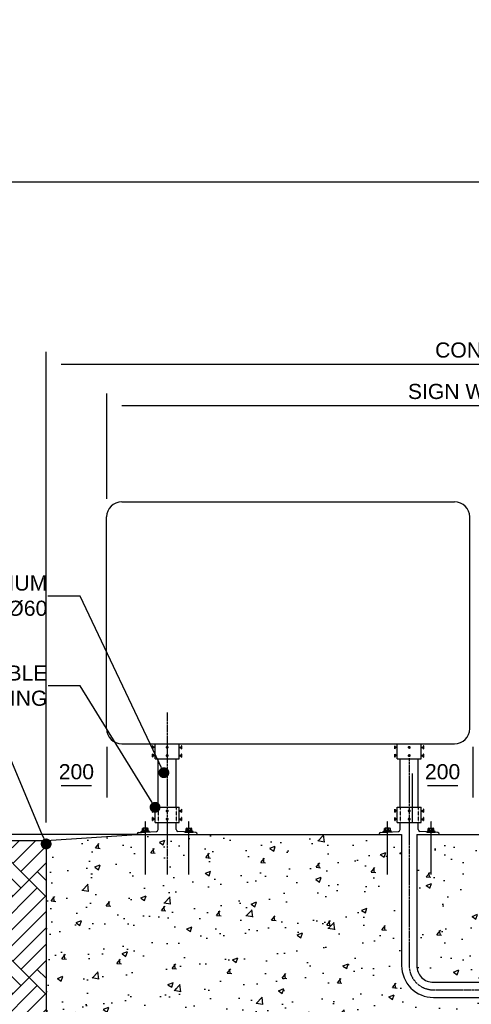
# Model space of a CAD drawing. Header units: metres. Extents: x -4024927 to 10167049, y -539908 to 13839353.
# Tile 145 of 211: x 1416998 to 1418490, y -74545 to -71289. Entities that reach past the tile are written whole.
import ezdxf
from ezdxf import colors
from ezdxf.entities.mleader import LeaderData, LeaderLine
from ezdxf.math import Vec2, Vec3

# ---------------------------------------------------------------- set-up
doc = ezdxf.new("R2010")
doc.units = ezdxf.units.M
for name, pattern in [('CENTER', [2, 1.25, -0.25, 0.25, -0.25]), ('CONTIUOUS', [0]), ('HIDDEN', [0.375, 0.25, -0.125])]:
    doc.linetypes.add(name, pattern=pattern)
for name, color, linetype in [('B-ANNO-DIMN', 2, 'Continuous'), ('C-AFLD-CNTR-N', 3, 'CENTER'), ('C-ANNO-GENF-TEXT-N_25', 2, 'Continuous'), ('C-DETL-DIMS', 2, 'Continuous'), ('C-DETL-SIGN-EDGE', 2, 'Continuous'), ('C-PAVE-EDGE-RWY_-N', 3, 'Continuous'), ('C-SOIL-LEVL', 1, 'Continuous'), ('C-UTIL-EDGE-CONC', 4, 'Continuous'), ('C-UTIL-EDGE-DUCT', 2, 'Continuous'), ('C-UTIL-PITS-stippellijn', 2, 'HIDDEN'), ('CDB0017_MARKING', 1, 'CENTER'), ('EL-AGLI-EQUP-PAPI-N-RefEdit0', 1, 'CONTIUOUS'), ('V-PTOS-CL', 1, 'Continuous')]:
    doc.layers.add(name, color=color, linetype=linetype)
doc.styles.add('Arial', font='arial.ttf')
doc.styles.get("Standard").update_dxf_attribs({"font": 'arial.ttf'})
doc.dimstyles.new('DS-20-25', dxfattribs={"dimscale": 20, "dimtxt": 2.5, "dimasz": 2.5, "dimexe": 0.5, "dimexo": 3, "dimgap": 1, "dimtad": 1, "dimdec": 0, "dimzin": 0, "dimtxsty": 'Standard', "dimblk1": 'DIMARROW', "dimblk2": 'DIMARROW', "dimsah": 1, "dimcen": -3, "dimclrd": 1, "dimclre": 8, "dimclrt": 256, "dimadec": 0, "dimazin": 0, "dimtfac": 1, "dimtdec": 0, "dimtix": 1, "dimtmove": 2, "dimatfit": 3, "dimfxl": 1, "dimtvp": 1.25, "dimarcsym": 0})

# ---------------------------------------------------------------- blocks, each defined once
blk = doc.blocks.new('DIMARROW')
blk.add_line((0, 0.8), (0, -0.8))
blk.add_lwpolyline([(0, 0, 0, 0.4, 0), (-1, 0, 0, 0, 0), (-0.965, 0, 0, 0, 0)], format="xyseb")
blk = doc.blocks.new('*D1016')
at = {"layer": 'C-DETL-DIMS', "color": 8, "lineweight": -2, "transparency": 16777216}
for p, q in [((1418495.5, -73693.5), (1418495.5, -73831.7)), ((1418295.5, -73943.5), (1418295.5, -73811.7))]:
    blk.add_line(p, q, dxfattribs=at)
at = {"layer": 'C-DETL-DIMS', "color": 1, "lineweight": -2, "transparency": 16777216}
blk.add_line((1418345.5, -73821.7), (1418445.5, -73821.7), dxfattribs=at)
at = {"layer": 'Defpoints', "color": 0, "transparency": 16777216}
for p in [(1418495.5, -73633.5), (1418495.5, -73821.7), (1418295.5, -74003.5)]:
    blk.add_point(p, dxfattribs=at)
at = {"layer": 'C-DETL-DIMS', "color": 1, "lineweight": -2, "transparency": 16777216, "xscale": 50, "yscale": 50, "zscale": 50, "rotation": 180}
blk.add_blockref('DIMARROW', (1418295.5, -73821.7), dxfattribs=at)
at = {"layer": 'C-DETL-DIMS', "color": 1, "lineweight": -2, "transparency": 16777216, "xscale": 50, "yscale": 50, "zscale": 50}
blk.add_blockref('DIMARROW', (1418495.5, -73821.7), dxfattribs=at)
at = {"layer": 'C-DETL-DIMS', "transparency": 16777216, "insert": (1418395.5, -73776.2), "char_height": 50, "attachment_point": 5, "style": 'Arial'}
blk.add_mtext('200', dxfattribs=at)
blk = doc.blocks.new('*D1024')
at = {"layer": 'C-DETL-DIMS', "color": 8, "lineweight": -2, "transparency": 16777216}
for p, q in [((1417285.2, -72873.5), (1417285.2, -72554.8)), ((1419695.5, -72873.5), (1419695.5, -72554.8))]:
    blk.add_line(p, q, dxfattribs=at)
at = {"layer": 'C-DETL-DIMS', "color": 1, "lineweight": -2, "transparency": 16777216}
blk.add_line((1417335.2, -72564.8), (1419645.5, -72564.8), dxfattribs=at)
at = {"layer": 'Defpoints', "color": 0, "transparency": 16777216}
for p in [(1419695.5, -72564.8), (1417285.2, -72933.5), (1419695.5, -72933.5)]:
    blk.add_point(p, dxfattribs=at)
at = {"layer": 'C-DETL-DIMS', "color": 1, "lineweight": -2, "transparency": 16777216, "xscale": 50, "yscale": 50, "zscale": 50, "rotation": 180}
blk.add_blockref('DIMARROW', (1417285.2, -72564.8), dxfattribs=at)
at = {"layer": 'C-DETL-DIMS', "color": 1, "lineweight": -2, "transparency": 16777216, "xscale": 50, "yscale": 50, "zscale": 50}
blk.add_blockref('DIMARROW', (1419695.5, -72564.8), dxfattribs=at)
at = {"layer": 'C-DETL-DIMS', "transparency": 16777216, "insert": (1418490.3, -72518.9), "char_height": 50, "attachment_point": 5, "style": 'Arial'}
blk.add_mtext('SIGN WIDTH', dxfattribs=at)
blk = doc.blocks.new('*D1042')
at = {"layer": 'C-DETL-DIMS', "color": 8, "lineweight": -2, "transparency": 16777216}
for p, q in [((1417285.2, -73693.5), (1417285.2, -73831.7)), ((1417085.2, -73943.5), (1417085.2, -73811.7))]:
    blk.add_line(p, q, dxfattribs=at)
at = {"layer": 'C-DETL-DIMS', "color": 1, "lineweight": -2, "transparency": 16777216}
blk.add_line((1417135.2, -73821.7), (1417235.2, -73821.7), dxfattribs=at)
at = {"layer": 'Defpoints', "color": 0, "transparency": 16777216}
for p in [(1417285.2, -73633.5), (1417285.2, -73821.7), (1417085.2, -74003.5)]:
    blk.add_point(p, dxfattribs=at)
at = {"layer": 'C-DETL-DIMS', "color": 1, "lineweight": -2, "transparency": 16777216, "xscale": 50, "yscale": 50, "zscale": 50, "rotation": 180}
blk.add_blockref('DIMARROW', (1417085.2, -73821.7), dxfattribs=at)
at = {"layer": 'C-DETL-DIMS', "color": 1, "lineweight": -2, "transparency": 16777216, "xscale": 50, "yscale": 50, "zscale": 50}
blk.add_blockref('DIMARROW', (1417285.2, -73821.7), dxfattribs=at)
at = {"layer": 'C-DETL-DIMS', "transparency": 16777216, "insert": (1417185.2, -73776.2), "char_height": 50, "attachment_point": 5, "style": 'Arial'}
blk.add_mtext('200', dxfattribs=at)
blk = doc.blocks.new('_Dot')
at = {"color": 0, "linetype": 'ByBlock', "lineweight": -2}
blk.add_line((-0.5, 0), (-1, 0), dxfattribs=at)
at = {"color": 0, "linetype": 'ByBlock', "const_width": 0.5}
blk.add_lwpolyline([(-0.25, 0, 1), (0.25, 0, 1)], format="xyb", close=True, dxfattribs=at)
blk = doc.blocks.new('*D1037')
at = {"layer": 'C-DETL-DIMS', "color": 1, "lineweight": -2, "transparency": 16777216}
for p, q in [((1416939, -73933.5), (1416939, -73883.5)), ((1416939, -74003.5), (1416939, -73983.5)), ((1416939, -74053.5), (1416939, -74103.5))]:
    blk.add_line(p, q, dxfattribs=at)
at = {"layer": 'C-DETL-DIMS', "color": 8, "lineweight": -2, "transparency": 16777216}
for p, q in [((1417400.3, -73983.5), (1416929, -73983.5)), ((1416950.3, -74003.5), (1416929, -74003.5))]:
    blk.add_line(p, q, dxfattribs=at)
at = {"layer": 'Defpoints', "color": 0, "transparency": 16777216}
for p in [(1416939, -73983.5), (1417460.3, -73983.5), (1417010.3, -74003.5)]:
    blk.add_point(p, dxfattribs=at)
at = {"layer": 'C-DETL-DIMS', "color": 1, "lineweight": -2, "transparency": 16777216, "xscale": 50, "yscale": 50, "zscale": 50}
for p, rotation in [((1416939, -73983.5), 270), ((1416939, -74003.5), 90)]:
    blk.add_blockref('DIMARROW', p, dxfattribs=dict(at, rotation=rotation))
at = {"layer": 'C-DETL-DIMS', "transparency": 16777216, "insert": (1416894.6, -73938.9), "char_height": 50, "attachment_point": 5, "rotation": 90, "style": 'Arial'}
blk.add_mtext('20', dxfattribs=at)
blk = doc.blocks.new('*D1038')
at = {"layer": 'C-DETL-DIMS', "color": 8, "lineweight": -2, "transparency": 16777216}
for p, q in [((1417085.2, -73943.5), (1417085.2, -72417.8)), ((1420502, -73850.8), (1420502, -72417.8))]:
    blk.add_line(p, q, dxfattribs=at)
at = {"layer": 'C-DETL-DIMS', "color": 1, "lineweight": -2, "transparency": 16777216}
blk.add_line((1417135.2, -72427.8), (1420452, -72427.8), dxfattribs=at)
at = {"layer": 'Defpoints', "color": 0, "transparency": 16777216}
for p in [(1420502, -72427.8), (1420502, -73910.8), (1417085.2, -74003.5)]:
    blk.add_point(p, dxfattribs=at)
at = {"layer": 'C-DETL-DIMS', "color": 1, "lineweight": -2, "transparency": 16777216, "xscale": 50, "yscale": 50, "zscale": 50, "rotation": 180}
blk.add_blockref('DIMARROW', (1417085.2, -72427.8), dxfattribs=at)
at = {"layer": 'C-DETL-DIMS', "color": 1, "lineweight": -2, "transparency": 16777216, "xscale": 50, "yscale": 50, "zscale": 50}
blk.add_blockref('DIMARROW', (1420502, -72427.8), dxfattribs=at)
at = {"layer": 'C-DETL-DIMS', "transparency": 16777216, "insert": (1418793.6, -72381.9), "char_height": 50, "attachment_point": 5, "style": 'Arial'}
blk.add_mtext('CONCRETE BASE WIDTH', dxfattribs=at)

msp = doc.modelspace()

# ---------------------------------------------------------------- hatches: boundary and pattern name
at = {"layer": 'C-SOIL-LEVL', "ltscale": 0.5}
h = msp.add_hatch(dxfattribs=at)
h.set_pattern_fill('AR-CONC', color=253)
h.set_pattern_definition([(50, (29956.28, -43259.11), (182.184669, -15.939086), [19.05, -209.55]), (355, (29956.28, -43259.11), (-35.243421, 191.056845), [15.24, -167.640584]), (100.451445, (29971.46, -43260.44), (146.941247, 175.117752), [16.19001, -178.090245]), (46.1842, (29956.28, -43208.31), (271.07904, -42.042328), [28.575, -314.325]), (96.635558, (29978.87, -43211.81), (237.404134, 247.426125), [24.285023, -267.13561]), (351.184151, (29956.28, -43208.3), (237.404134, 247.426125), [22.859967, -251.45973]), (21, (29981.68, -43221.01), (151.614391, -102.265198), [19.05, -209.55]), (326, (29981.68, -43221.01), (61.802028, 184.187966), [15.24, -167.64]), (71.451445, (29994.31, -43229.53), (213.41642, 81.92277), [16.19001, -178.089938]), (37.5, (29956.276, -43259.11), (3.0886033, 84.555039), [0, -165.608, 0, -170.18, 0, -168.275]), (7.5, (29956.28, -43259.11), (66.8196625, 100.180575), [0, -97.028, 0, -161.798, 0, -64.135]), (327.5, (29899.634, -43259.11), (135.5905952, -5.728744), [0, -63.5, 0, -198.12, 0, -262.89]), (317.5, (29874.23, -43259.11), (148.129181, 25.426491), [0, -82.55, 0, -131.572, 0, -186.69])])
h.paths.add_polyline_path([(1419470.5, -73983.38), (1418385.17, -73983.38), (1418385.17, -73983.51), (1418340.17, -73983.51), (1418310.17, -73983.38), (1418310.17, -74417.17, 0.4142136), (1418365.17, -74472.17), (1419486.05, -74472.17, -0.1387087), (1419470.5, -74417.17)], flags=17)
h.paths.add_polyline_path([(1419895.5, -74003.51), (1419724.57, -73983.38), (1419720.5, -73983.38, -1.0052509), (1419670.5, -73983.38), (1419595.5, -73983.38), (1419595.5, -73983.51), (1419550.5, -73983.51), (1419520.5, -73983.38), (1419520.5, -74417.17, 0.4142136), (1419575.5, -74472.17), (1419895.5, -74472.17)])
h.paths.add_polyline_path([(1418260.17, -74417.17), (1418260.17, -73983.38), (1417385.17, -73983.38), (1417111.36, -74002.14), (1417111.36, -74028.51), (1417085.17, -74028.51), (1417085.17, -74679.23), (1417800.67, -74678.21), (1419895.5, -74675.11), (1419895.55, -74522.17), (1419575.5, -74522.17), (1418365.17, -74522.17, -0.4142136)])
h.paths.add_polyline_path([(1418322.73, -74572.75, -1), (1418318.61, -74580.75, -1)], flags=16)
h.paths.add_polyline_path([(1419307.52, -74242.41), (1419458.71, -74242.41), (1419458.71, -74167.41), (1419307.52, -74167.41)], flags=24)
at = {"layer": 'C-SOIL-LEVL'}
h = msp.add_hatch(dxfattribs=at)
h.set_pattern_fill('AR-PARQ1', color=252, scale=0.75, angle=45)
h.set_pattern_definition([(135, (29956.28, -43259.1), (-323.28922, 0), [228.6, -228.6]), (135, (29983.22, -43232.17), (-323.28922, 0), [228.6, -228.6]), (135, (30010.16, -43205.23), (-323.28922, 0), [228.6, -228.6]), (135, (30037.1, -43178.3), (-323.28922, 0), [228.6, -228.6]), (135, (30064.04, -43151.35), (-323.28922, 0), [228.6, -228.6]), (135, (30090.98, -43124.4), (-323.28922, 0), [228.6, -228.6]), (135, (30117.92, -43097.47), (-323.28922, 0), [228.6, -228.6]), (45, (29794.63, -43097.47), (323.28922, 0), [228.6, -228.6]), (45, (29767.7, -43070.53), (323.28922, 0), [228.6, -228.6]), (45, (29740.75, -43043.59), (323.28922, 0), [228.6, -228.6]), (45, (29713.8, -43016.64), (323.28922, 0), [228.6, -228.6]), (45, (29686.87, -42989.7), (323.28922, 0), [228.6, -228.6]), (45, (29659.93, -42962.76), (323.28922, 0), [228.6, -228.6]), (45, (29632.99, -42935.82), (323.28922, 0), [228.6, -228.6])])
h.paths.add_polyline_path([(1416012.73, -74003.51), (1416012.73, -74573.54), (1416074.44, -74606.12), (1415953.7, -74647.15), (1416012.73, -74677.3), (1416012.73, -74735.18), (1417035.17, -74735.18), (1417035.17, -74729.3), (1417035.17, -74679.3), (1417085.17, -74679.23), (1417085.17, -74023.62, -0.9670476), (1417084.57, -74005.64), (1417085.17, -74005.6), (1417085.17, -74003.51)])
h.paths.add_polyline_path([(1420483.2, -74472.17), (1420483.2, -74003.51), (1419895.5, -74003.51), (1419895.5, -74472.17), (1419900.29, -74472.17)])
h.paths.add_polyline_path([(1419895.55, -74522.17), (1419895.5, -74675.11), (1419945.49, -74675.03), (1419945.49, -74735.18), (1420483.2, -74735.18), (1420483.2, -74677.3), (1420424.17, -74647.15), (1420544.91, -74606.12), (1420483.2, -74573.54), (1420483.2, -74522.17)])

# ---------------------------------------------------------------- linework, layer by layer
at = {"layer": 'B-ANNO-DIMN', "color": 4, "ltscale": 0.5}
msp.add_line((1417085.17, -74003.51), (1417085.17, -74679.3), dxfattribs=at)
at = {"layer": 'C-AFLD-CNTR-N', "ltscale": 5}
msp.add_line((1417485.17, -73580.42), (1417485.17, -74115.43), dxfattribs=at)
at = {"layer": 'C-AFLD-CNTR-N', "color": 252, "ltscale": 5}
msp.add_lwpolyline([(1418285.17, -73731.58), (1418285.17, -74417.17, 0.4142136), (1418365.17, -74497.17), (1419567.11, -74496.73)], format="xyb", dxfattribs=at)
at = {"layer": 'C-DETL-SIGN-EDGE'}
for p, q in [((1417335.17, -72883.51), (1418435.17, -72883.51)), ((1417285.17, -73633.51), (1417285.17, -72933.51)), ((1418485.17, -73633.51), (1418485.17, -72933.51)), ((1417335.17, -73683.51), (1418435.17, -73683.51)), ((1417437.18, -73690.12), (1417437.17, -73690.12)), ((1417437.17, -73699.86), (1417437.17, -73690.41)), ((1417437.44, -73700.11), (1417437.42, -73700.11)), ((1417438.06, -73690.66), (1417440.01, -73694.37)), ((1417438.33, -73699.58), (1417440.01, -73696.37)), ((1417445.17, -73694.37), (1417440.01, -73694.37)), ((1417445.17, -73696.37), (1417440.01, -73696.37)), ((1417445.17, -73733.51), (1417445.17, -73683.51)), ((1417445.17, -73683.51), (1417525.17, -73683.51)), ((1417525.17, -73733.51), (1417525.17, -73683.51)), ((1417525.17, -73694.37), (1417530.33, -73694.37)), ((1417525.17, -73696.37), (1417530.33, -73696.37)), ((1417532.27, -73690.66), (1417530.33, -73694.37)), ((1417532.01, -73699.58), (1417530.33, -73696.37)), ((1417532.9, -73700.11), (1417532.92, -73700.11)), ((1417533.16, -73690.12), (1417533.17, -73690.12)), ((1417533.17, -73699.86), (1417533.17, -73690.41)), ((1418237.18, -73690.12), (1418237.17, -73690.12)), ((1418237.17, -73699.86), (1418237.17, -73690.41)), ((1418237.44, -73700.11), (1418237.42, -73700.11)), ((1418238.06, -73690.66), (1418240.01, -73694.37)), ((1418238.33, -73699.58), (1418240.01, -73696.37)), ((1418245.17, -73694.37), (1418240.01, -73694.37)), ((1418245.17, -73696.37), (1418240.01, -73696.37)), ((1418245.17, -73733.51), (1418245.17, -73683.51)), ((1418245.17, -73683.51), (1418325.17, -73683.51)), ((1418325.17, -73733.51), (1418325.17, -73683.51)), ((1418325.17, -73694.37), (1418330.33, -73694.37)), ((1418325.17, -73696.37), (1418330.33, -73696.37)), ((1418332.27, -73690.66), (1418330.33, -73694.37)), ((1418332.01, -73699.58), (1418330.33, -73696.37)), ((1418332.9, -73700.11), (1418332.92, -73700.11)), ((1418333.16, -73690.12), (1418333.17, -73690.12)), ((1418333.17, -73699.86), (1418333.17, -73690.41)), ((1417437.18, -73717.36), (1417437.17, -73717.36)), ((1417437.17, -73727.1), (1417437.17, -73717.64)), ((1417437.44, -73727.35), (1417437.42, -73727.35)), ((1417438.06, -73717.89), (1417440.01, -73721.6)), ((1417438.33, -73726.81), (1417440.01, -73723.6)), ((1417445.17, -73721.6), (1417440.01, -73721.6)), ((1417445.17, -73723.6), (1417440.01, -73723.6)), ((1417445.17, -73733.51), (1417525.17, -73733.51)), ((1417455.17, -73893.51), (1417455.17, -73733.51)), ((1417515.17, -73893.51), (1417515.17, -73733.51)), ((1417525.17, -73721.6), (1417530.33, -73721.6)), ((1417525.17, -73723.6), (1417530.33, -73723.6)), ((1417532.27, -73717.89), (1417530.33, -73721.6)), ((1417532.01, -73726.81), (1417530.33, -73723.6)), ((1417532.9, -73727.35), (1417532.92, -73727.35)), ((1417533.16, -73717.36), (1417533.17, -73717.36)), ((1417533.17, -73727.1), (1417533.17, -73717.64)), ((1418237.18, -73717.36), (1418237.17, -73717.36)), ((1418237.17, -73727.1), (1418237.17, -73717.64)), ((1418237.44, -73727.35), (1418237.42, -73727.35)), ((1418238.06, -73717.89), (1418240.01, -73721.6)), ((1418238.33, -73726.81), (1418240.01, -73723.6)), ((1418245.17, -73721.6), (1418240.01, -73721.6)), ((1418245.17, -73723.6), (1418240.01, -73723.6)), ((1418245.17, -73733.51), (1418325.17, -73733.51)), ((1418255.17, -73893.51), (1418255.17, -73733.51)), ((1418315.17, -73893.51), (1418315.17, -73733.51)), ((1418325.17, -73721.6), (1418330.33, -73721.6)), ((1418325.17, -73723.6), (1418330.33, -73723.6)), ((1418332.27, -73717.89), (1418330.33, -73721.6)), ((1418332.01, -73726.81), (1418330.33, -73723.6)), ((1418332.9, -73727.35), (1418332.92, -73727.35)), ((1418333.16, -73717.36), (1418333.17, -73717.36)), ((1418333.17, -73727.1), (1418333.17, -73717.64)), ((1417437.18, -73900.12), (1417437.17, -73900.12)), ((1417437.17, -73909.86), (1417437.17, -73900.41)), ((1417438.06, -73900.66), (1417440.01, -73904.37)), ((1417445.17, -73943.51), (1417445.17, -73893.51)), ((1417445.17, -73893.51), (1417525.17, -73893.51)), ((1417525.17, -73943.51), (1417525.17, -73893.51)), ((1417532.27, -73900.66), (1417530.33, -73904.37)), ((1417533.16, -73900.12), (1417533.17, -73900.12)), ((1417533.17, -73909.86), (1417533.17, -73900.41)), ((1418237.18, -73900.12), (1418237.17, -73900.12)), ((1418237.17, -73909.86), (1418237.17, -73900.41)), ((1418238.06, -73900.66), (1418240.01, -73904.37)), ((1418245.17, -73893.51), (1418325.17, -73893.51)), ((1418245.17, -73943.51), (1418245.17, -73893.51)), ((1418325.17, -73943.51), (1418325.17, -73893.51)), ((1418332.27, -73900.66), (1418330.33, -73904.37)), ((1418333.16, -73900.12), (1418333.17, -73900.12)), ((1418333.17, -73909.86), (1418333.17, -73900.41)), ((1417437.18, -73927.36), (1417437.17, -73927.36)), ((1417437.17, -73937.1), (1417437.17, -73927.64)), ((1417437.44, -73910.11), (1417437.42, -73910.11)), ((1417438.06, -73927.89), (1417440.01, -73931.6)), ((1417438.33, -73909.58), (1417440.01, -73906.37)), ((1417438.33, -73936.81), (1417440.01, -73933.6)), ((1417445.17, -73904.37), (1417440.01, -73904.37)), ((1417445.17, -73906.37), (1417440.01, -73906.37)), ((1417445.17, -73931.6), (1417440.01, -73931.6)), ((1417445.17, -73933.6), (1417440.01, -73933.6)), ((1417525.17, -73904.37), (1417530.33, -73904.37)), ((1417525.17, -73906.37), (1417530.33, -73906.37)), ((1417525.17, -73931.6), (1417530.33, -73931.6)), ((1417525.17, -73933.6), (1417530.33, -73933.6)), ((1417532.01, -73909.58), (1417530.33, -73906.37)), ((1417532.27, -73927.89), (1417530.33, -73931.6)), ((1417532.01, -73936.81), (1417530.33, -73933.6)), ((1417532.9, -73910.11), (1417532.92, -73910.11)), ((1417533.16, -73927.36), (1417533.17, -73927.36)), ((1417533.17, -73937.1), (1417533.17, -73927.64)), ((1418237.18, -73927.36), (1418237.17, -73927.36)), ((1418237.17, -73937.1), (1418237.17, -73927.64)), ((1418237.44, -73910.11), (1418237.42, -73910.11)), ((1418238.06, -73927.89), (1418240.01, -73931.6)), ((1418238.33, -73909.58), (1418240.01, -73906.37)), ((1418238.33, -73936.81), (1418240.01, -73933.6)), ((1418245.17, -73904.37), (1418240.01, -73904.37)), ((1418245.17, -73906.37), (1418240.01, -73906.37)), ((1418245.17, -73931.6), (1418240.01, -73931.6)), ((1418245.17, -73933.6), (1418240.01, -73933.6)), ((1418325.17, -73904.37), (1418330.33, -73904.37)), ((1418325.17, -73906.37), (1418330.33, -73906.37)), ((1418325.17, -73931.6), (1418330.33, -73931.6)), ((1418325.17, -73933.6), (1418330.33, -73933.6)), ((1418332.01, -73909.58), (1418330.33, -73906.37)), ((1418332.27, -73927.89), (1418330.33, -73931.6)), ((1418332.01, -73936.81), (1418330.33, -73933.6)), ((1418332.9, -73910.11), (1418332.92, -73910.11)), ((1418333.16, -73927.36), (1418333.17, -73927.36)), ((1418333.17, -73937.1), (1418333.17, -73927.64)), ((1417403.29, -73971.74), (1417403.29, -73963.45)), ((1417420.35, -73962.73), (1417405.72, -73962.73)), ((1417408.16, -73971.74), (1417408.16, -73963.45)), ((1417417.91, -73971.74), (1417417.91, -73963.45)), ((1417422.79, -73971.74), (1417422.79, -73963.45)), ((1417437.44, -73937.35), (1417437.42, -73937.35)), ((1417445.17, -73943.51), (1417525.17, -73943.51)), ((1417455.17, -73967.27), (1417455.17, -73943.51)), ((1417515.17, -73967.27), (1417515.17, -73943.51)), ((1417532.9, -73937.35), (1417532.92, -73937.35)), ((1417547.55, -73971.74), (1417547.55, -73963.45)), ((1417549.99, -73962.73), (1417564.61, -73962.73)), ((1417552.42, -73971.74), (1417552.42, -73963.45)), ((1417562.17, -73971.74), (1417562.17, -73963.45)), ((1417567.05, -73971.74), (1417567.05, -73963.45)), ((1418203.29, -73971.74), (1418203.29, -73963.45)), ((1418220.35, -73962.73), (1418205.72, -73962.73)), ((1418208.16, -73971.74), (1418208.16, -73963.45)), ((1418217.91, -73971.74), (1418217.91, -73963.45)), ((1418222.79, -73971.74), (1418222.79, -73963.45)), ((1418237.44, -73937.35), (1418237.42, -73937.35)), ((1418245.17, -73943.51), (1418325.17, -73943.51)), ((1418255.17, -73967.27), (1418255.17, -73943.51)), ((1418315.17, -73967.27), (1418315.17, -73943.51)), ((1418332.9, -73937.35), (1418332.92, -73937.35)), ((1418347.55, -73971.74), (1418347.55, -73963.45)), ((1418349.99, -73962.73), (1418364.61, -73962.73)), ((1418352.42, -73971.74), (1418352.42, -73963.45)), ((1418362.17, -73971.74), (1418362.17, -73963.45)), ((1418367.05, -73971.74), (1418367.05, -73963.45)), ((1417390.75, -73977.4), (1417449.59, -73973.26)), ((1417399.53, -73973.38), (1417403.29, -73971.74)), ((1417426.55, -73973.38), (1417399.53, -73973.38)), ((1417399.53, -73975.33), (1417399.53, -73973.38)), ((1417426.55, -73975.33), (1417399.53, -73975.33)), ((1417426.55, -73973.38), (1417422.79, -73971.74)), ((1417426.55, -73975.33), (1417426.55, -73973.38)), ((1417579.59, -73977.4), (1417520.75, -73973.26)), ((1417543.79, -73973.38), (1417547.55, -73971.74)), ((1417543.79, -73973.38), (1417570.81, -73973.38)), ((1417543.79, -73975.33), (1417543.79, -73973.38)), ((1417543.79, -73975.33), (1417570.81, -73975.33)), ((1417570.81, -73973.38), (1417567.05, -73971.74)), ((1417570.81, -73975.33), (1417570.81, -73973.38)), ((1417585.17, -73983.51), (1417585.17, -73983.38)), ((1418185.17, -73983.51), (1418185.17, -73983.38)), ((1418190.75, -73977.4), (1418249.59, -73973.26)), ((1418199.53, -73973.38), (1418203.29, -73971.74)), ((1418226.55, -73973.38), (1418199.53, -73973.38)), ((1418199.53, -73975.33), (1418199.53, -73973.38)), ((1418226.55, -73975.33), (1418199.53, -73975.33)), ((1418226.55, -73973.38), (1418222.79, -73971.74)), ((1418226.55, -73975.33), (1418226.55, -73973.38)), ((1418379.59, -73977.4), (1418320.75, -73973.26)), ((1418343.79, -73973.38), (1418347.55, -73971.74)), ((1418343.79, -73973.38), (1418370.81, -73973.38)), ((1418343.79, -73975.33), (1418343.79, -73973.38)), ((1418343.79, -73975.33), (1418370.81, -73975.33)), ((1418370.81, -73973.38), (1418367.05, -73971.74)), ((1418370.81, -73975.33), (1418370.81, -73973.38)), ((1418385.17, -73983.51), (1418385.17, -73983.38))]:
    msp.add_line(p, q, dxfattribs=at)
at = {"layer": 'C-DETL-SIGN-EDGE', "const_width": 5, "flags": 128}
for points in [[(1417482.67, -73695.37, 1), (1417487.67, -73695.37, 1)], [(1418282.67, -73695.37, 1), (1418287.67, -73695.37, 1)], [(1417482.67, -73722.6, 1), (1417487.67, -73722.6, 1)], [(1418282.67, -73722.6, 1), (1418287.67, -73722.6, 1)], [(1418282.67, -73905.37, 1), (1418287.67, -73905.37, 1)], [(1418282.67, -73932.6, 1), (1418287.67, -73932.6, 1)]]:
    msp.add_lwpolyline(points, format="xyb", close=True, dxfattribs=at)
at = {"layer": 'C-DETL-SIGN-EDGE'}
for centre, radius, start, end in [((1417335.17, -72933.51), 50, 90, 180), ((1418435.17, -72933.51), 50, 360, 90), ((1417335.17, -73633.51), 50, 180, 270), ((1418435.17, -73633.51), 50, 270, 360), ((1417437.42, -73690.41), 0.25, 71.38669, 180), ((1417437.42, -73699.86), 0.25, 180, 270), ((1417437.44, -73699.11), 1, 270, 332.36343), ((1417437.18, -73691.12), 1, 27.63657, 71.38669), ((1417532.9, -73699.11), 1, 207.63657, 270), ((1417533.16, -73691.12), 1, 108.61331, 152.36343), ((1417532.92, -73690.41), 0.25, 360, 108.61331), ((1417532.92, -73699.86), 0.25, 270, 360), ((1418237.42, -73690.41), 0.25, 71.38669, 180), ((1418237.42, -73699.86), 0.25, 180, 270), ((1418237.44, -73699.11), 1, 270, 332.36343), ((1418237.18, -73691.12), 1, 27.63657, 71.38669), ((1418332.9, -73699.11), 1, 207.63657, 270), ((1418333.16, -73691.12), 1, 108.61331, 152.36343), ((1418332.92, -73690.41), 0.25, 360, 108.61331), ((1418332.92, -73699.86), 0.25, 270, 360), ((1417437.42, -73717.64), 0.25, 71.38669, 180), ((1417437.42, -73727.1), 0.25, 180, 270), ((1417437.44, -73726.35), 1, 270, 332.36343), ((1417437.18, -73718.36), 1, 27.63657, 71.38669), ((1417532.9, -73726.35), 1, 207.63657, 270), ((1417533.16, -73718.36), 1, 108.61331, 152.36343), ((1417532.92, -73717.64), 0.25, 360, 108.61331), ((1417532.92, -73727.1), 0.25, 270, 360), ((1418237.42, -73717.64), 0.25, 71.38669, 180), ((1418237.42, -73727.1), 0.25, 180, 270), ((1418237.44, -73726.35), 1, 270, 332.36343), ((1418237.18, -73718.36), 1, 27.63657, 71.38669), ((1418332.9, -73726.35), 1, 207.63657, 270), ((1418333.16, -73718.36), 1, 108.61331, 152.36343), ((1418332.92, -73717.64), 0.25, 360, 108.61331), ((1418332.92, -73727.1), 0.25, 270, 360), ((1417437.42, -73900.41), 0.25, 71.38669, 180), ((1417437.18, -73901.12), 1, 27.63657, 71.38669), ((1417533.16, -73901.12), 1, 108.61331, 152.36343), ((1417532.92, -73900.41), 0.25, 360, 108.61331), ((1418237.42, -73900.41), 0.25, 71.38669, 180), ((1418237.18, -73901.12), 1, 27.63657, 71.38669), ((1417437.42, -73909.86), 0.25, 180, 270), ((1417437.42, -73927.64), 0.25, 71.38669, 180), ((1417437.44, -73909.11), 1, 270, 332.36343), ((1417437.18, -73928.36), 1, 27.63657, 71.38669), ((1417532.9, -73909.11), 1, 207.63657, 270), ((1417533.16, -73928.36), 1, 108.61331, 152.36343), ((1417532.92, -73927.64), 0.25, 360, 108.61331), ((1417532.92, -73909.86), 0.25, 270, 360), ((1418237.42, -73909.86), 0.25, 180, 270), ((1418237.42, -73927.64), 0.25, 71.38669, 180), ((1418237.44, -73909.11), 1, 270, 332.36343), ((1418237.18, -73928.36), 1, 27.63657, 71.38669), ((1418332.9, -73909.11), 1, 207.63657, 270), ((1418333.16, -73928.36), 1, 108.61331, 152.36343), ((1418332.92, -73927.64), 0.25, 360, 108.61331), ((1418332.92, -73909.86), 0.25, 270, 360), ((1417405.72, -73967.22), 4.49, 57.13278, 122.86722), ((1417413.04, -73979.61), 16.89, 73, 107), ((1417420.35, -73967.22), 4.49, 57.13278, 122.86722), ((1417437.42, -73937.1), 0.25, 180, 270), ((1417437.44, -73936.35), 1, 270, 332.36343), ((1417449.17, -73967.27), 6, 274.02763, 360), ((1417521.17, -73967.27), 6, 180, 265.97237), ((1417532.9, -73936.35), 1, 207.63657, 270), ((1417532.92, -73937.1), 0.25, 270, 360), ((1417549.99, -73967.22), 4.49, 57.13278, 122.86722), ((1417557.3, -73979.61), 16.89, 73, 107), ((1417564.61, -73967.22), 4.49, 57.13278, 122.86722), ((1418205.72, -73967.22), 4.49, 57.13278, 122.86722), ((1418213.04, -73979.61), 16.89, 73, 107), ((1418220.35, -73967.22), 4.49, 57.13278, 122.86722), ((1418237.42, -73937.1), 0.25, 180, 270), ((1418237.44, -73936.35), 1, 270, 332.36343), ((1418249.17, -73967.27), 6, 274.02763, 360), ((1418321.17, -73967.27), 6, 180, 265.97237), ((1418332.9, -73936.35), 1, 207.63657, 270), ((1418332.92, -73937.1), 0.25, 270, 360), ((1418349.99, -73967.22), 4.49, 57.13278, 122.86722), ((1418357.3, -73979.61), 16.89, 73, 107), ((1418364.61, -73967.22), 4.49, 57.13278, 122.86722), ((1417391.17, -73983.38), 6, 94.02763, 180), ((1417405.72, -73975.51), 4.49, 57.13278, 122.86722), ((1417413.04, -73987.9), 16.89, 73.22135, 107.12), ((1417420.35, -73975.51), 4.49, 57.13278, 122.86722), ((1417549.99, -73975.51), 4.49, 57.13278, 122.86722), ((1417557.3, -73987.9), 16.89, 72.88, 106.77865), ((1417564.61, -73975.51), 4.49, 57.13278, 122.86722), ((1417579.17, -73983.38), 6, 360, 85.97237), ((1418191.17, -73983.38), 6, 94.02763, 180), ((1418205.72, -73975.51), 4.49, 57.13278, 122.86722), ((1418213.04, -73987.9), 16.89, 73.22135, 107.12), ((1418220.35, -73975.51), 4.49, 57.13278, 122.86722), ((1418349.99, -73975.51), 4.49, 57.13278, 122.86722), ((1418357.3, -73987.9), 16.89, 72.88, 106.77865), ((1418364.61, -73975.51), 4.49, 57.13278, 122.86722), ((1418379.17, -73983.38), 6, 360, 85.97237)]:
    msp.add_arc(centre, radius, start, end, dxfattribs=at)
at = {"layer": 'C-PAVE-EDGE-RWY_-N'}
msp.add_line((1416012.73, -74003.51), (1417085.17, -74003.51), dxfattribs=at)
at = {"layer": 'C-UTIL-EDGE-CONC', "ltscale": 0.5}
for p, q in [((1417085.17, -74003.51), (1417385.17, -73983.38)), ((1417385.17, -73983.38), (1418260.17, -73983.38)), ((1418310.17, -73983.38), (1419470.51, -73983.38))]:
    msp.add_line(p, q, dxfattribs=at)
at = {"layer": 'C-UTIL-EDGE-DUCT'}
for points in [[(1418260.17, -73983.51), (1418260.17, -74417.17, 0.4142136), (1418365.17, -74522.17), (1419575.5, -74522.17)], [(1418310.17, -73983.51), (1418310.17, -74417.17, 0.4142136), (1418365.17, -74472.17), (1419486.05, -74472.17)]]:
    msp.add_lwpolyline(points, format="xyb", dxfattribs=at)
at = {"layer": 'C-UTIL-PITS-stippellijn', "lineweight": -2}
for p, q in [((1417455.17, -73893.51), (1417455.17, -73943.51)), ((1417515.17, -73893.51), (1417515.17, -73943.51)), ((1418255.17, -73893.51), (1418255.17, -73943.51)), ((1418315.17, -73893.51), (1418315.17, -73943.51)), ((1417385.17, -73983.51), (1417385.17, -73983.38))]:
    msp.add_line(p, q, dxfattribs=at)
at = {"layer": 'C-UTIL-PITS-stippellijn', "lineweight": -2, "const_width": 5, "flags": 128}
for points in [[(1417482.67, -73905.37, 1), (1417487.67, -73905.37, 1)], [(1417482.67, -73932.6, 1), (1417487.67, -73932.6, 1)]]:
    msp.add_lwpolyline(points, format="xyb", close=True, dxfattribs=at)
at = {"layer": 'C-UTIL-PITS-stippellijn', "lineweight": -2}
for centre, radius, start, end in [((1418333.16, -73901.12), 1, 108.61331, 152.36343), ((1418332.92, -73900.41), 0.25, 360, 108.61331)]:
    msp.add_arc(centre, radius, start, end, dxfattribs=at)
at = {"layer": 'CDB0017_MARKING'}
for points in [[(1417413.04, -74115.43), (1417413.04, -73938.87)], [(1417557.3, -74115.43), (1417557.3, -73938.87)], [(1418213.04, -74115.43), (1418213.04, -73938.87)], [(1418357.3, -74115.43), (1418357.3, -73938.87)]]:
    msp.add_lwpolyline(points, dxfattribs=at)
at = {"layer": 'EL-AGLI-EQUP-PAPI-N-RefEdit0'}
msp.add_arc((3071061.1, 6743365.78), 7095987.63, 260.537675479, 260.537675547, dxfattribs=at)
at = {"layer": 'V-PTOS-CL', "color": 253, "ltscale": 0.5}
msp.add_line((1418340.17, -73983.51), (1418385.17, -73983.51), dxfattribs=at)
at = {"layer": 'V-PTOS-CL', "color": 3, "ltscale": 0.5}
msp.add_lwpolyline([(1415314.66, -71825.08), (1430984.91, -71825.08), (1430984.91, -76689.6), (1415314.66, -76689.6)], close=True, dxfattribs=at)

# ---------------------------------------------------------------- dimensions: what is measured, and where the dimension line sits
at = {"layer": 'C-DETL-DIMS'}
for base, p1, p2, text, picture, middle in [((1420502, -72427.77), (1417085.17, -74003.51), (1420502, -73910.77), 'CONCRETE BASE WIDTH', '*D1038', (1418793.58, -72381.9)), ((1419695.5, -72564.76), (1417285.17, -72933.51), (1419695.5, -72933.51), 'SIGN WIDTH', '*D1024', (1418490.33, -72518.91))]:
    dim = msp.add_linear_dim(base=base, p1=p1, p2=p2, text=text, dimstyle='DS-20-25', override={"dimtxsty": 'Arial'}, dxfattribs=at)
    dim.commit()
    dim.dimension.update_dxf_attribs({"geometry": picture, "text_midpoint": middle})
for base, p1, p2, picture, middle in [((1417285.17, -73821.73), (1417085.17, -74003.51), (1417285.17, -73633.51), '*D1042', (1417185.17, -73776.2)), ((1418495.5, -73821.73), (1418295.5, -74003.51), (1418495.5, -73633.51), '*D1016', (1418395.5, -73776.2))]:
    dim = msp.add_linear_dim(base=base, p1=p1, p2=p2, dimstyle='DS-20-25', override={"dimtxsty": 'Arial'}, dxfattribs=at)
    dim.commit()
    dim.dimension.update_dxf_attribs({"geometry": picture, "text_midpoint": middle})
dim = msp.add_linear_dim(base=(1416939.03, -73983.51), p1=(1417010.26, -74003.51), p2=(1417460.26, -73983.51), angle=90, dimstyle='DS-20-25', override={"dimtxsty": 'Arial'}, dxfattribs=at)
dim.commit()
dim.dimension.update_dxf_attribs({"geometry": '*D1037', "text_midpoint": (1416894.57, -73938.86), "dimtype": 160})

# ---------------------------------------------------------------- leaders
at = {"layer": 'C-ANNO-GENF-TEXT-N_25'}
ml = msp.add_multileader_mtext('Standard', dxfattribs=at)
ml.set_content('ALUMINIUM \\PCONDUITS Ø60', color=256, style='Arial')
ml.set_leader_properties()
ml.set_arrow_properties(name='DOT')
ml.build(insert=Vec2(0, 0))
ml.multileader.update_dxf_attribs({"text_left_attachment_type": 2, "text_right_attachment_type": 2, "dogleg_length": 106.71, "arrow_head_size": 36})
ctx = ml.context
ctx.base_point, ctx.char_height, ctx.arrow_head_size, ctx.plane_origin = Vec3(1416577.57, -73195.61), 50, 36, Vec3(1417247.75, -73663.36)
ctx.left_attachment, ctx.right_attachment, ctx.text_align_type = 2, 2, 2
notes = []
notes.append((ctx, [(0, (1, 1, 0), (1417197.66, -73195.61), (-1, 0), 106.71, [(0, [(1417474.37, -73779.22)], 0, [])])]))
ctx.mtext.insert, ctx.mtext.alignment, ctx.mtext.flow_direction = Vec3(1417088.95, -73127.02), 3, 5
ml = msp.add_multileader_mtext('Standard', dxfattribs=at)
ml.set_content('BREAKABLE COUPLING', color=256, style='Arial')
ml.set_leader_properties()
ml.set_arrow_properties(name='DOT')
ml.build(insert=Vec2(0, 0))
ml.multileader.update_dxf_attribs({"text_left_attachment_type": 2, "text_right_attachment_type": 2, "dogleg_length": 106.71, "arrow_head_size": 36})
ctx = ml.context
ctx.base_point, ctx.char_height, ctx.arrow_head_size, ctx.plane_origin = Vec3(1416680.84, -73492.03), 50, 36, Vec3(1416716.35, -72822.95)
ctx.left_attachment, ctx.right_attachment, ctx.text_align_type = 2, 2, 2
notes.append((ctx, [(0, (1, 1, 0), (1417198.1, -73492.03), (-1, 0), 106.71, [(0, [(1417445.17, -73893.51)], 0, [])])]))
ctx.mtext.insert, ctx.mtext.width, ctx.mtext.alignment, ctx.mtext.flow_direction = Vec3(1417089.39, -73424.49), 417.005, 3, 5
ml = msp.add_multileader_mtext('Standard', dxfattribs=at)
ml.set_content('EXPANSION JOINT', color=256, style='Arial')
ml.set_leader_properties()
ml.set_arrow_properties(name='DOT')
ml.build(insert=Vec2(0, 0))
ml.multileader.update_dxf_attribs({"text_left_attachment_type": 2, "text_right_attachment_type": 2, "dogleg_length": 106.71, "arrow_head_size": 36})
ctx = ml.context
ctx.base_point, ctx.char_height, ctx.arrow_head_size, ctx.plane_origin = Vec3(1416444.94, -73695.73), 50, 36, Vec3(1416386.21, -73085.91)
ctx.left_attachment, ctx.right_attachment, ctx.text_align_type = 2, 2, 2
notes.append((ctx, [(0, (1, 1, 0), (1416951.97, -73695.73), (-1, 0), 106.71, [(0, [(1417085.17, -74014.62)], 0, [])])]))
ctx.mtext.insert, ctx.mtext.width, ctx.mtext.alignment, ctx.mtext.flow_direction = Vec3(1416843.26, -73627.75), 604.4004, 3, 5
for ctx, leaders in notes:
    for number, flags, end, landing, length, lines in leaders:
        leader = LeaderData()
        leader.index, (leader.has_last_leader_line, leader.has_dogleg_vector, leader.attachment_direction) = number, flags
        leader.last_leader_point, leader.dogleg_vector, leader.dogleg_length = Vec3(end), Vec3(landing), length
        for number, points, colour, breaks in lines:
            line = LeaderLine()
            line.index, line.vertices, line.color, line.breaks = number, Vec3.list(points), colors.encode_raw_color(colour), breaks
            leader.lines.append(line)
        ctx.leaders.append(leader)

doc.saveas('drawing.dxf')
